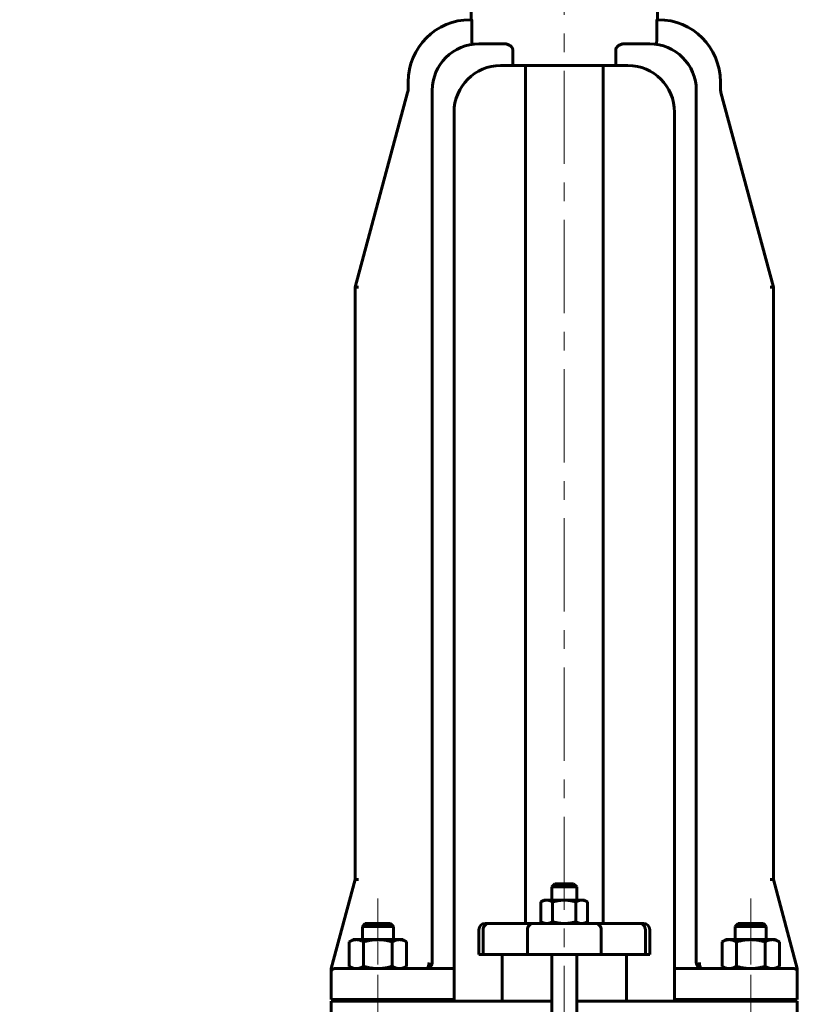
# Model space of a CAD drawing. Header units: millimetres. Extents: x 0 to 594, y 0 to 420.
# Tile 8 of 12: x 167 to 229, y 262 to 341. Entities that reach past the tile are written whole.
import ezdxf

# ---------------------------------------------------------------- set-up
doc = ezdxf.new("R2010")
doc.units = ezdxf.units.MM
for name, pattern in [('K5LT_AXLED', [12, 7.5, -1.5, 1.5, -1.5]), ('K5LT_BASIC', [0]), ('K5LT_THIN', [0])]:
    doc.linetypes.add(name, pattern=pattern)
doc.layers.add('Системный слой', color=7, linetype='Continuous')
doc.layers.add('Системный слой (1)', color=251, linetype='Continuous', true_color=0x6c6c6c)
doc.styles.add('KDIMTEXTSTYLE', font='GOST_AU.SHX', dxfattribs={"width": 0.96, "oblique": 15, "height": 5})
doc.styles.add('KTEXTSTYLE', font='GOST_AU.SHX', dxfattribs={"width": 0.56, "height": 5})
doc.dimstyles.new('KDIMSTYLE (0.25)', dxfattribs={"dimtxt": 5, "dimasz": 1, "dimexe": 2, "dimexo": 0, "dimgap": 1, "dimtad": 1, "dimlfac": 4, "dimtxsty": 'KDIMTEXTSTYLE', "dimsah": 1, "dimcen": 0, "dimdle": 1, "dimadec": 0, "dimazin": 0, "dimtfac": 0.667, "dimtmove": 0, "dimatfit": 3, "dimfxl": 1, "dimtvp": 1, "dimtolj": 1, "dimtzin": 0, "dimarcsym": 0})

# ---------------------------------------------------------------- blocks, each defined once
blk = doc.blocks.new('U2')
at = {"layer": 'Системный слой (1)', "color": 143, "linetype": 'K5LT_BASIC', "lineweight": 60, "true_color": 0x33acca}
for p, q in [((221.561, 264.837), (219.311, 264.837)), ((226.689, 264.837), (221.561, 264.837))]:
    blk.add_line(p, q, dxfattribs=at)
blk = doc.blocks.new('U3')
at = {"layer": 'Системный слой (1)', "color": 143, "linetype": 'K5LT_BASIC', "lineweight": 60, "true_color": 0x33acca}
for p, q in [((221.376, 264.873), (221.289, 264.918)), ((221.468, 264.846), (221.376, 264.873)), ((221.561, 264.837), (221.468, 264.846))]:
    blk.add_line(p, q, dxfattribs=at)
blk = doc.blocks.new('U14')
at = {"layer": 'Системный слой (1)', "color": 143, "linetype": 'K5LT_BASIC', "lineweight": 60, "true_color": 0x33acca}
for p, q in [((209.439, 262.212), (204.189, 262.212)), ((216.689, 262.212), (211.439, 262.212))]:
    blk.add_line(p, q, dxfattribs=at)
blk = doc.blocks.new('U20')
at = {"layer": 'Системный слой (1)', "color": 143, "linetype": 'K5LT_BASIC', "lineweight": 60, "true_color": 0x33acca}
for p, q in [((210.439, 271.65), (209.689, 271.65)), ((211.189, 271.65), (210.439, 271.65))]:
    blk.add_line(p, q, dxfattribs=at)
blk = doc.blocks.new('D1')
at = {"layer": 'Системный слой (1)'}
for points in [[(118.525, 351.087), (117.866, 356.087), (117.208, 351.087), (117.866, 351.587)], [(117.866, 111.087), (118.525, 116.087), (117.866, 115.587), (117.208, 116.087)]]:
    blk.add_hatch(color=7, dxfattribs=at).paths.add_polyline_path(points)
at = {"layer": 'Системный слой (1)', "color": 7, "linetype": 'K5LT_THIN', "lineweight": 18, "true_color": 0xffffff}
for p, q in [((208.564, 356.087), (115.866, 356.087)), ((117.208, 351.087), (117.866, 356.087)), ((117.866, 356.087), (118.525, 351.087)), ((117.866, 356.087), (117.866, 111.087)), ((117.866, 351.587), (117.208, 351.087)), ((118.525, 351.087), (117.866, 351.587)), ((117.866, 111.087), (117.208, 116.087)), ((117.208, 116.087), (117.866, 115.587)), ((117.866, 115.587), (118.525, 116.087)), ((118.525, 116.087), (117.866, 111.087)), ((152.689, 111.087), (115.866, 111.087))]:
    blk.add_line(p, q, dxfattribs=at)
blk.add_wipeout([(116.866, 227.915), (109.485, 227.915), (109.485, 238.806), (116.866, 238.806)]).dxf.layer = 'Системный слой (1)'
at = {"layer": 'Системный слой (1)', "color": 7, "insert": (110.279, 227.915), "char_height": 5, "attachment_point": 1, "rotation": 90, "style": 'KTEXTSTYLE'}
blk.add_mtext('\\H5.0;\\W1.000;\\Q15;\\Q15;\\W0.960;980', dxfattribs=at)
blk = doc.blocks.new('KDIMARROW_01')
at = {"layer": 'Системный слой'}
blk.add_hatch(color=0, dxfattribs=at).paths.add_polyline_path([(0, 0), (-5, 0.658), (-4.5, 0), (-5, -0.658)])
at = {"layer": 'Системный слой', "color": 0, "linetype": 'K5LT_THIN', "lineweight": 18}
for p, q in [((-4.5, 0), (-5, 0.658)), ((-5, 0.658), (0, 0)), ((0, 0), (-5, -0.658)), ((-5, -0.658), (-4.5, 0))]:
    blk.add_line(p, q, dxfattribs=at)
at = {"layer": 'Системный слой (1)', "color": 0, "linetype": 'K5LT_THIN', "lineweight": 18}
blk.add_line((402.497, 161.712), (402.247, 161.712), dxfattribs=at)

msp = doc.modelspace()

# ---------------------------------------------------------------- linework, layer by layer
at = {"layer": 'Системный слой (1)', "color": 30, "linetype": 'K5LT_AXLED', "lineweight": 18, "true_color": 0xff8000}
for p, q in [((210.4385, 257.5484), (210.4385, 345.2123)), ((195.4385, 270.4623), (195.4385, 265.1623)), ((225.4385, 270.4623), (225.4385, 265.1623)), ((195.4385, 264.3373), (195.4385, 260.2123)), ((225.4385, 264.3373), (225.4385, 260.2123))]:
    msp.add_line(p, q, dxfattribs=at)
at = {"layer": 'Системный слой (1)', "color": 143, "linetype": 'K5LT_BASIC', "lineweight": 60, "true_color": 0x33acca}
for p, q in [((202.9385, 341.1513), (202.9385, 341.9623)), ((217.9385, 341.1513), (217.9385, 341.9623)), ((202.9761, 341.1513), (202.8775, 341.1513)), ((203.0055, 339.4228), (203.0055, 340.9013)), ((217.8716, 340.9013), (217.8716, 339.4228)), ((217.9995, 341.1513), (217.9009, 341.1513)), ((205.6232, 339.2123), (203.5665, 339.2123)), ((217.3105, 339.2123), (215.2539, 339.2123)), ((206.2927, 337.4623), (206.2927, 338.7123)), ((214.5843, 338.7123), (214.5843, 337.4623)), ((205.3165, 337.4623), (206.2927, 337.4623)), ((214.5843, 337.4623), (206.2927, 337.4623)), ((207.3135, 337.4623), (207.3135, 268.4623)), ((213.5635, 337.4623), (213.5635, 268.4623)), ((214.5843, 337.4623), (215.5605, 337.4623)), ((197.8775, 336.1513), (197.8775, 335.6276)), ((222.9995, 335.6276), (222.9995, 336.1513)), ((197.8346, 335.3028), (193.6166, 319.6277)), ((199.8165, 265.3373), (199.8165, 335.4623)), ((221.0605, 265.3373), (221.0605, 335.4623)), ((227.2604, 319.6277), (223.0425, 335.3028)), ((201.5665, 264.8373), (201.5665, 333.7123)), ((219.3105, 264.8373), (219.3105, 333.7123)), ((193.6166, 272.0027), (193.6166, 319.6277)), ((193.6166, 319.6277), (193.8755, 319.6277)), ((227.0015, 319.6277), (227.2604, 319.6277)), ((227.2604, 272.0027), (227.2604, 319.6277)), ((193.6166, 272.0027), (191.6885, 264.8373)), ((193.6166, 272.0027), (193.8755, 272.0027)), ((209.6885, 271.6498), (209.4385, 271.3998)), ((211.1885, 271.6498), (211.4385, 271.3998)), ((227.0015, 272.0027), (227.2604, 272.0027)), ((229.1885, 264.8373), (227.2604, 272.0027)), ((209.4385, 270.3373), (209.4385, 271.3998)), ((209.4385, 271.3998), (210.4385, 271.3998)), ((210.4385, 271.3998), (211.4385, 271.3998)), ((211.4385, 270.3373), (211.4385, 271.3998)), ((208.8135, 270.3373), (208.5621, 270.1922)), ((208.5621, 270.1922), (208.5621, 268.6075)), ((209.0312, 270.3373), (208.8135, 270.3373)), ((210.4385, 270.3373), (209.0312, 270.3373)), ((209.5003, 270.1922), (209.5003, 268.6075)), ((211.8458, 270.3373), (210.4385, 270.3373)), ((211.3767, 270.1922), (211.3767, 268.6075)), ((212.0635, 270.3373), (211.8458, 270.3373)), ((212.0635, 270.3373), (212.3149, 270.1922)), ((212.3149, 270.1922), (212.3149, 268.6075)), ((194.4186, 268.4623), (194.1885, 268.2323)), ((196.4585, 268.4623), (194.4186, 268.4623)), ((196.4585, 268.4623), (196.6885, 268.2323)), ((204.3851, 268.4623), (204.0635, 268.4623)), ((207.9442, 268.4623), (204.3851, 268.4623)), ((212.9329, 268.4623), (207.9442, 268.4623)), ((208.8135, 268.4623), (208.5621, 268.6075)), ((212.0635, 268.4623), (212.3149, 268.6075)), ((216.4919, 268.4623), (212.9329, 268.4623)), ((216.8135, 268.4623), (216.4919, 268.4623)), ((224.4186, 268.4623), (224.1885, 268.2323)), ((226.4585, 268.4623), (224.4186, 268.4623)), ((226.4585, 268.4623), (226.6885, 268.2323)), ((194.1885, 267.1623), (194.1885, 268.2323)), ((194.1885, 268.2323), (196.057, 268.2323)), ((196.057, 268.2323), (196.6885, 268.2323)), ((196.6885, 267.1623), (196.6885, 268.2323)), ((203.5635, 265.9623), (203.5635, 267.9623)), ((203.9138, 265.9623), (203.9138, 267.9623)), ((207.4727, 265.9623), (207.4727, 267.9623)), ((213.4043, 265.9623), (213.4043, 267.9623)), ((216.9633, 265.9623), (216.9633, 267.9623)), ((217.3135, 265.9623), (217.3135, 267.9623)), ((224.1885, 268.2323), (226.057, 268.2323)), ((224.1885, 267.1623), (224.1885, 268.2323)), ((226.057, 268.2323), (226.6885, 268.2323)), ((226.6885, 267.1623), (226.6885, 268.2323)), ((193.4385, 267.1623), (193.1291, 266.9837)), ((193.1291, 266.9837), (193.1291, 265.016)), ((193.4385, 267.1623), (193.7065, 267.1623)), ((193.7065, 267.1623), (195.4385, 267.1623)), ((194.2838, 266.9837), (194.2838, 265.016)), ((195.4385, 267.1623), (197.1706, 267.1623)), ((196.5932, 266.9837), (196.5932, 265.016)), ((197.1706, 267.1623), (197.4385, 267.1623)), ((197.4385, 267.1623), (197.7479, 266.9837)), ((197.7479, 266.9837), (197.7479, 265.016)), ((223.4385, 267.1623), (223.1291, 266.9837)), ((223.1291, 266.9837), (223.1291, 265.016)), ((223.4385, 267.1623), (223.7065, 267.1623)), ((223.7065, 267.1623), (225.4385, 267.1623)), ((224.2838, 266.9837), (224.2838, 265.016)), ((225.4385, 267.1623), (227.1706, 267.1623)), ((226.5932, 266.9837), (226.5932, 265.016)), ((227.1706, 267.1623), (227.4385, 267.1623)), ((227.4385, 267.1623), (227.7479, 266.9837)), ((227.7479, 266.9837), (227.7479, 265.016)), ((203.5635, 265.9623), (203.9138, 265.9623)), ((203.9138, 265.9623), (207.4727, 265.9623)), ((205.4385, 262.2123), (205.4385, 265.9623)), ((207.4727, 265.9623), (213.4043, 265.9623)), ((209.4385, 259.8374), (209.4385, 265.9623)), ((211.4385, 259.8374), (211.4385, 265.9623)), ((213.4043, 265.9623), (216.9633, 265.9623)), ((215.4385, 262.2123), (215.4385, 265.9623)), ((216.9633, 265.9623), (217.3135, 265.9623)), ((191.6885, 264.8373), (191.6885, 264.7567)), ((191.6885, 264.7567), (191.6885, 264.5873)), ((191.6885, 262.3373), (191.6885, 264.5873)), ((194.1885, 264.8373), (191.9385, 264.8373)), ((193.4385, 264.8373), (192.082, 264.8373)), ((193.4385, 264.8373), (193.1291, 265.016)), ((201.5665, 264.8373), (194.1885, 264.8373)), ((197.4385, 264.8373), (197.7479, 265.016)), ((201.5665, 264.5873), (201.5665, 264.8373)), ((201.5665, 262.3373), (201.5665, 264.5873)), ((219.3105, 264.8373), (219.3105, 264.5873)), ((219.3105, 262.3373), (219.3105, 264.5873)), ((223.4385, 264.8373), (223.1291, 265.016)), ((228.9385, 264.8373), (226.6885, 264.8373)), ((227.4385, 264.8373), (227.7479, 265.016)), ((229.1885, 264.7567), (229.1885, 264.8373)), ((229.1885, 264.5873), (229.1885, 264.7567)), ((229.1885, 262.3373), (229.1885, 264.5873)), ((191.6885, 262.3373), (194.1885, 262.3373)), ((194.1885, 262.2123), (191.6885, 262.2123)), ((191.6885, 262.2123), (191.6885, 259.9623)), ((194.1885, 262.3373), (201.5665, 262.3373)), ((194.1885, 262.2123), (194.1885, 262.3373)), ((201.4499, 262.2123), (194.1885, 262.2123)), ((196.6885, 262.2123), (196.6885, 262.3373)), ((201.6989, 262.2123), (201.4499, 262.2123)), ((204.1885, 262.2123), (201.6989, 262.2123)), ((219.1782, 262.2123), (216.6885, 262.2123)), ((219.4271, 262.2123), (219.1782, 262.2123)), ((219.3105, 262.3373), (226.6885, 262.3373)), ((226.6885, 262.2123), (219.4271, 262.2123)), ((224.1885, 262.2123), (224.1885, 262.3373)), ((226.6885, 262.3373), (229.1885, 262.3373)), ((226.6885, 262.2123), (226.6885, 262.3373)), ((229.1885, 262.2123), (226.6885, 262.2123)), ((229.1885, 259.9623), (229.1885, 262.2123))]:
    msp.add_line(p, q, dxfattribs=at)
for centre, radius, start, end in [((202.8775, 336.1513), 5, 90, 180), ((217.9995, 336.1513), 5, 0, 90), ((203.5665, 335.4623), 3.75, 90, 180), ((217.3105, 335.4623), 3.75, 0, 90), ((205.3165, 333.7123), 3.75, 90, 180), ((215.5605, 333.7123), 3.75, 0, 90), ((196.6275, 335.6276), 1.25, 344.939221, 0), ((224.2495, 335.6276), 1.25, 180, 195.060779), ((204.0635, 267.9623), 0.5, 90, 180), ((216.8135, 267.9623), 0.5, 0, 90), ((199.3165, 265.3373), 0.5, 270, 0), ((199.3165, 265.3373), 0.5, 270, 0), ((221.5605, 265.3373), 0.5, 180, 270), ((191.9385, 264.5873), 0.25, 90, 180), ((191.9385, 264.5873), 0.25, 90, 156.458585), ((221.5605, 265.3373), 0.5, 208.3186, 223.274178), ((228.9385, 264.5873), 0.25, 25.672934, 90), ((228.9385, 264.5873), 0.25, 0, 90)]:
    msp.add_arc(centre, radius, start, end, dxfattribs=at)
for centre, major_axis, start_param, end_param in [((199.3165, 265.3373), (0, 0.5), 3.1415927, 4.712389), ((221.5605, 265.3373), (0, -0.5), 4.712389, 6.2831853)]:
    msp.add_ellipse(centre, major_axis=major_axis, ratio=0.5, start_param=start_param, end_param=end_param, dxfattribs=at)
for points, knots in [([(202.9761, 341.1513), (202.9793, 341.1513), (202.9829, 341.145), (202.9899, 341.1195), (202.9933, 341.1002), (202.9988, 341.0557), (203.0013, 341.0277), (203.0046, 340.9662), (203.0055, 340.9327), (203.0055, 340.9013)], [-0.15117616, -0.15117616, -0.15117616, -0.15117616, -0.11325497, -0.11325497, -0.07533377, -0.07533377, -0.03766689, -0.03766689, 0, 0, 0, 0]), ([(217.8716, 340.9013), (217.8716, 340.9327), (217.8724, 340.9662), (217.8758, 341.0277), (217.8783, 341.0557), (217.8838, 341.1002), (217.8872, 341.1195), (217.8942, 341.145), (217.8978, 341.1513), (217.9009, 341.1513)], [0, 0, 0, 0, 0.03766689, 0.03766689, 0.07533377, 0.07533377, 0.11325497, 0.11325497, 0.15117616, 0.15117616, 0.15117616, 0.15117616]), ([(203.0055, 339.4228), (203.0055, 339.4221), (203.0055, 339.4215), (203.0055, 339.388), (203.0064, 339.3556), (203.0098, 339.2958), (203.0123, 339.2689), (203.0189, 339.224), (203.0228, 339.2063), (203.0319, 339.182), (203.0369, 339.1757), (203.0427, 339.1756), (203.043, 339.1756), (203.0434, 339.1757)], [0.16017648, 0.16017648, 0.16017648, 0.16017648, 0.16098555, 0.16098555, 0.20034912, 0.20034912, 0.23894628, 0.23894628, 0.27715308, 0.27715308, 0.31576368, 0.31576368, 0.31855144, 0.31855144, 0.31855144, 0.31855144]), ([(205.6232, 339.2123), (205.7047, 339.2123), (205.7947, 339.1978), (205.97, 339.1367), (206.0553, 339.0906), (206.1691, 338.9931), (206.2117, 338.9465), (206.2582, 338.8651), (206.2709, 338.836), (206.2881, 338.7755), (206.2927, 338.7441), (206.2927, 338.7123)], [-0.40770338, -0.40770338, -0.40770338, -0.40770338, -0.28003934, -0.28003934, -0.1523753, -0.1523753, -0.07618765, -0.07618765, -0.03809382, -0.03809382, 0, 0, 0, 0]), ([(214.5843, 338.7123), (214.5843, 338.7441), (214.5889, 338.7755), (214.6062, 338.836), (214.6188, 338.8651), (214.6653, 338.9465), (214.7079, 338.9931), (214.8218, 339.0906), (214.9071, 339.1367), (215.0823, 339.1978), (215.1723, 339.2123), (215.2539, 339.2123)], [0, 0, 0, 0, 0.03809382, 0.03809382, 0.07618765, 0.07618765, 0.1523753, 0.1523753, 0.28003934, 0.28003934, 0.40770338, 0.40770338, 0.40770338, 0.40770338]), ([(217.8336, 339.1757), (217.8388, 339.175), (217.8437, 339.1799), (217.8529, 339.2013), (217.857, 339.218), (217.8638, 339.2609), (217.8664, 339.2867), (217.8702, 339.3445), (217.8713, 339.376), (217.8715, 339.413), (217.8716, 339.4179), (217.8716, 339.4228)], [0.31914275, 0.31914275, 0.31914275, 0.31914275, 0.35635269, 0.35635269, 0.39481362, 0.39481362, 0.43299372, 0.43299372, 0.47168119, 0.47168119, 0.47755824, 0.47755824, 0.47755824, 0.47755824]), ([(204.3851, 268.4623), (204.3844, 268.4623), (204.3836, 268.4623), (204.3201, 268.462), (204.2581, 268.4484), (204.1439, 268.3968), (204.0927, 268.3599), (204.0065, 268.2672), (203.9724, 268.2124), (203.9258, 268.0919), (203.9138, 268.0274), (203.9138, 267.9623)], [-0.3151896, -0.3151896, -0.3151896, -0.3151896, -0.31421024, -0.31421024, -0.2343746, -0.2343746, -0.15623533, -0.15623533, -0.07811337, -0.07811337, 0, 0, 0, 0]), ([(207.9442, 268.4623), (207.9431, 268.4623), (207.942, 268.4623), (207.8785, 268.4619), (207.8168, 268.4483), (207.7029, 268.3968), (207.6517, 268.3599), (207.5655, 268.2672), (207.5313, 268.2124), (207.4847, 268.0919), (207.4727, 268.0274), (207.4727, 267.9623)], [-0.62900353, -0.62900353, -0.62900353, -0.62900353, -0.62762509, -0.62762509, -0.54818915, -0.54818915, -0.47004926, -0.47004926, -0.39192671, -0.39192671, -0.31381254, -0.31381254, -0.31381254, -0.31381254]), ([(212.9329, 268.4623), (212.934, 268.4623), (212.935, 268.4623), (212.9985, 268.4619), (213.0603, 268.4483), (213.1741, 268.3968), (213.2254, 268.3599), (213.3116, 268.2672), (213.3457, 268.2124), (213.3923, 268.0919), (213.4043, 268.0274), (213.4043, 267.9623)], [-0.00137844, -0.00137844, -0.00137844, -0.00137844, 0, 0, 0.07943594, 0.07943594, 0.15757583, 0.15757583, 0.23569837, 0.23569837, 0.31381254, 0.31381254, 0.31381254, 0.31381254]), ([(216.4919, 268.4623), (216.4927, 268.4623), (216.4934, 268.4623), (216.5569, 268.462), (216.6189, 268.4484), (216.7331, 268.3968), (216.7843, 268.3599), (216.8705, 268.2672), (216.9047, 268.2124), (216.9513, 268.0919), (216.9633, 268.0274), (216.9633, 267.9623)], [-0.00097937, -0.00097937, -0.00097937, -0.00097937, 0, 0, 0.0798364, 0.0798364, 0.15797642, 0.15797642, 0.23609913, 0.23609913, 0.31421325, 0.31421325, 0.31421325, 0.31421325]), ([(199.3165, 264.8373), (199.3226, 264.8375), (199.3286, 264.8375), (199.3453, 264.8381), (199.3559, 264.8388), (199.3772, 264.8411), (199.3878, 264.8425), (199.4092, 264.8462), (199.42, 264.8484), (199.4558, 264.857), (199.4806, 264.865), (199.5277, 264.8844), (199.5501, 264.8955), (199.592, 264.9204), (199.6116, 264.934), (199.64, 264.9566), (199.6494, 264.9647), (199.6608, 264.9754), (199.6632, 264.9776), (199.6675, 264.9818), (199.6696, 264.9838), (199.6756, 264.9899), (199.6796, 264.994), (199.6854, 265.0002), (199.6872, 265.0022), (199.6891, 265.0043)], [0.0001118, 0.0001118, 0.0001118, 0.0001118, 0.8278289, 0.8278289, 2.2765296, 2.2765296, 3.7085521, 3.7085521, 5.1739309, 5.1739309, 8.5431213, 8.5431213, 11.6850958, 11.6850958, 14.6271237, 14.6271237, 16.1415775, 16.1415775, 16.5353442, 16.5353442, 16.8827487, 16.8827487, 17.5775575, 17.5775575, 17.9151947, 17.9151947, 17.9151947, 17.9151947]), ([(199.3165, 264.8373), (199.3227, 264.8375), (199.3289, 264.8375), (199.3459, 264.8381), (199.3569, 264.8389), (199.3734, 264.8407), (199.379, 264.8412), (199.401, 264.8451), (199.4173, 264.8477), (199.4585, 264.8578), (199.4832, 264.866), (199.5302, 264.8856), (199.5525, 264.8969), (199.5943, 264.922), (199.6139, 264.9356), (199.6415, 264.958), (199.6502, 264.9655), (199.6611, 264.9756), (199.6634, 264.9779), (199.6678, 264.9821), (199.6698, 264.9841), (199.6742, 264.9885), (199.6766, 264.9909), (199.6789, 264.9933)], [0.0001115, 0.0001115, 0.0001115, 0.0001115, 0.8284416, 0.8284416, 2.2782143, 2.2782143, 3.02188, 3.02188, 5.1777599, 5.1777599, 8.4624033, 8.4624033, 11.5279577, 11.5279577, 14.4012101, 14.4012101, 15.785466, 15.785466, 16.1700623, 16.1700623, 16.5093733, 16.5093733, 16.9095865, 16.9095865, 16.9095865, 16.9095865]), ([(199.7553, 265.0982), (199.7573, 265.1018), (199.7592, 265.1054), (199.7645, 265.1158), (199.7678, 265.1227), (199.7742, 265.1366), (199.7772, 265.1437), (199.7814, 265.1541), (199.7826, 265.1573), (199.7846, 265.1624), (199.7852, 265.1642), (199.7867, 265.1681), (199.7874, 265.1701), (199.7892, 265.1752), (199.7902, 265.1783), (199.7912, 265.1814)], [0.6419555, 0.6419555, 0.6419555, 0.6419555, 1.9258666, 1.9258666, 4.3258666, 4.3258666, 6.7258666, 6.7258666, 7.8127505, 7.8127505, 8.4099462, 8.4099462, 9.0924328, 9.0924328, 10.0927711, 10.0927711, 10.0927711, 10.0927711]), ([(199.7594, 265.1059), (199.7614, 265.1097), (199.7633, 265.1135), (199.7685, 265.1241), (199.7716, 265.1309), (199.7776, 265.1446), (199.7804, 265.1515), (199.784, 265.1608), (199.7848, 265.163), (199.7863, 265.167), (199.7869, 265.1688), (199.7889, 265.1743), (199.7901, 265.1779), (199.7917, 265.1828), (199.7921, 265.1841), (199.7925, 265.1853)], [0.6956175, 0.6956175, 0.6956175, 0.6956175, 2.0868526, 2.0868526, 4.4868526, 4.4868526, 6.8868526, 6.8868526, 7.6454564, 7.6454564, 8.2582543, 8.2582543, 9.48385, 9.48385, 9.9030464, 9.9030464, 9.9030464, 9.9030464])]:
    msp.add_open_spline(points, degree=3, knots=knots, dxfattribs=at)
for points in [[(208.5621, 270.1922), (208.8135, 270.3373), (209.0312, 270.3373)], [(209.0312, 270.3373), (209.2489, 270.3373), (209.5003, 270.1922)], [(209.5003, 270.1922), (210.0031, 270.3373), (210.4385, 270.3373)], [(210.4385, 270.3373), (210.8739, 270.3373), (211.3767, 270.1922)], [(211.3767, 270.1922), (211.6281, 270.3373), (211.8458, 270.3373)], [(211.8458, 270.3373), (212.0635, 270.3373), (212.3149, 270.1922)], [(209.0312, 268.4623), (208.8135, 268.4623), (208.5621, 268.6075)], [(209.5003, 268.6075), (209.2489, 268.4623), (209.0312, 268.4623)], [(210.4385, 268.4623), (210.0031, 268.4623), (209.5003, 268.6075)], [(211.3767, 268.6075), (210.8739, 268.4623), (210.4385, 268.4623)], [(211.8458, 268.4623), (211.6281, 268.4623), (211.3767, 268.6075)], [(212.3149, 268.6075), (212.0635, 268.4623), (211.8458, 268.4623)], [(193.7065, 267.1623), (193.4385, 267.1623), (193.1291, 266.9837)], [(194.2838, 266.9837), (193.9744, 267.1623), (193.7065, 267.1623)], [(195.4385, 267.1623), (194.9026, 267.1623), (194.2838, 266.9837)], [(196.5932, 266.9837), (195.9744, 267.1623), (195.4385, 267.1623)], [(197.1706, 267.1623), (196.9026, 267.1623), (196.5932, 266.9837)], [(197.7479, 266.9837), (197.4385, 267.1623), (197.1706, 267.1623)], [(223.7065, 267.1623), (223.4385, 267.1623), (223.1291, 266.9837)], [(224.2838, 266.9837), (223.9744, 267.1623), (223.7065, 267.1623)], [(225.4385, 267.1623), (224.9026, 267.1623), (224.2838, 266.9837)], [(226.5932, 266.9837), (225.9744, 267.1623), (225.4385, 267.1623)], [(227.1706, 267.1623), (226.9026, 267.1623), (226.5932, 266.9837)], [(227.7479, 266.9837), (227.4385, 267.1623), (227.1706, 267.1623)], [(193.1291, 265.016), (193.4385, 264.8373), (193.7065, 264.8373)], [(193.7065, 264.8373), (193.9744, 264.8373), (194.2838, 265.016)], [(194.2838, 265.016), (194.9026, 264.8373), (195.4385, 264.8373)], [(195.4385, 264.8373), (195.9744, 264.8373), (196.5932, 265.016)], [(196.5932, 265.016), (196.9026, 264.8373), (197.1706, 264.8373)], [(197.1706, 264.8373), (197.4385, 264.8373), (197.7479, 265.016)], [(223.1291, 265.016), (223.4385, 264.8373), (223.7065, 264.8373)], [(223.7065, 264.8373), (223.9744, 264.8373), (224.2838, 265.016)], [(224.2838, 265.016), (224.9026, 264.8373), (225.4385, 264.8373)], [(225.4385, 264.8373), (225.9744, 264.8373), (226.5932, 265.016)], [(226.5932, 265.016), (226.9026, 264.8373), (227.1706, 264.8373)], [(227.1706, 264.8373), (227.4385, 264.8373), (227.7479, 265.016)]]:
    msp.add_rational_spline(points, [1, 1.0379548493, 1], degree=2, dxfattribs=at)

# ---------------------------------------------------------------- block references
at = {"layer": 'Системный слой (1)'}
for name in ['U20', 'U2', 'U3', 'U14']:
    msp.add_blockref(name, (0, 0), dxfattribs=at)

# ---------------------------------------------------------------- next in the draw order: dimensions: what is measured, and where the dimension line sits
at = {"layer": 'Системный слой (1)', "color": 7}
dim = msp.add_linear_dim(base=(117.8665, 356.0873), p1=(152.6885, 111.0873), p2=(208.5635, 356.0873), angle=90, dimstyle='KDIMSTYLE (0.25)', override={"dimexo": 0, "dimpost": '\\H5.0;\\W0.960;\\Q15;<>', "dimblk1": 'KDIMARROW_01', "dimblk2": 'KDIMARROW_01', "dimse1": 0, "dimse2": 0, "dimclrt": 7, "dimtol": 1, "dimtp": 0, "dimtm": 0, "dimtdec": 5, "dimtolj": 1}, dxfattribs=at)
dim.commit()
dim.dimension.update_dxf_attribs({"geometry": 'D1', "text_midpoint": (117.8665, 233.5873), "dimtype": 160})

doc.saveas('drawing.dxf')
